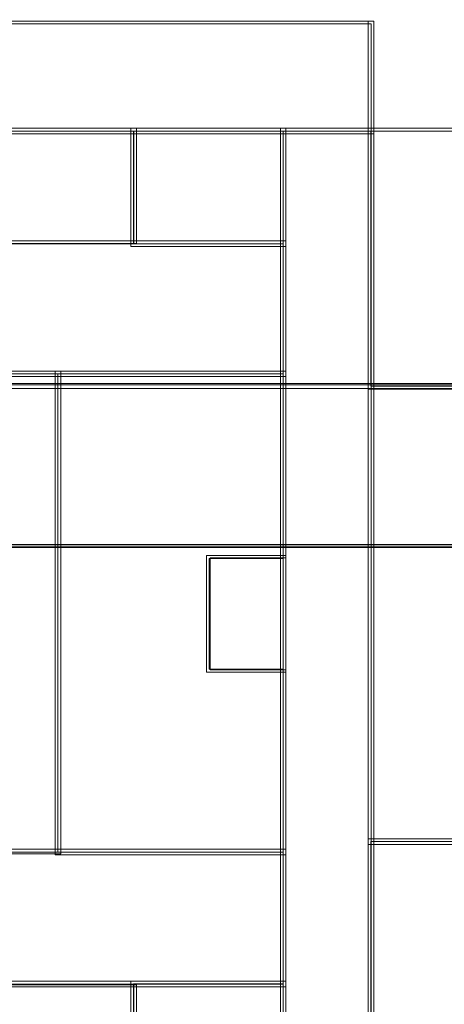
# Model space of a CAD drawing. Header units: millimetres. Extents: x -1290 to 1795, y -4192 to -1311.
# Tile 158 of 256: x 596.94 to 598.1, y -3302.86 to -3300.16. Entities that reach past the tile are written whole.
import ezdxf

# ---------------------------------------------------------------- set-up
doc = ezdxf.new("R2010")
doc.units = ezdxf.units.MM
doc.layers.add('$EL_istn', color=7, linetype='Continuous', lineweight=15)
doc.layers.add('Aparatura', color=7, linetype='Continuous', lineweight=13)
doc.styles.get("Standard").update_dxf_attribs({"font": 'ARIALN.TTF', "width": 0.8})
doc.dimstyles.new('100', dxfattribs={"dimtxt": 15, "dimasz": 10, "dimexe": 1.25, "dimexo": 0.625, "dimtad": 1, "dimdec": 0, "dimtxsty": 'Standard', "dimblk": 'OBLIQUE', "dimcen": 2.5, "dimadec": 0, "dimazin": 0, "dimtfac": 1, "dimtdec": 0, "dimtmove": 0, "dimatfit": 3, "dimldrblk": 'NONE', "dimfxl": 1, "dimarcsym": 0})

# ---------------------------------------------------------------- blocks, each defined once
blk = doc.blocks.new('_Oblique')
at = {"color": 0, "linetype": 'ByBlock', "lineweight": -2}
blk.add_line((-0.5, -0.5), (0.5, 0.5), dxfattribs=at)
blk = doc.blocks.new('*D43')
at = {"layer": '$EL_istn', "color": 0, "linetype": 'Continuous', "lineweight": -2, "ltscale": 0.1}
for p, q in [((605.2914, -3294.7164), (605.2914, -3319.5177)), ((518.0914, -3296.8148), (518.0914, -3319.5177)), ((518.0914, -3318.2677), (605.2914, -3318.2677))]:
    blk.add_line(p, q, dxfattribs=at)
at = {"layer": 'Defpoints', "color": 0}
for p in [(605.2914, -3294.0914), (518.0914, -3296.1898), (605.2914, -3318.2677)]:
    blk.add_point(p, dxfattribs=at)
at = {"layer": '$EL_istn', "color": 0, "linetype": 'ByBlock', "lineweight": -2, "xscale": 5, "yscale": 5, "zscale": 5, "rotation": 180}
blk.add_blockref('_Oblique', (518.0914, -3318.2677), dxfattribs=at)
at = {"layer": '$EL_istn', "color": 0, "linetype": 'ByBlock', "lineweight": -2, "xscale": 5, "yscale": 5, "zscale": 5}
blk.add_blockref('_Oblique', (605.2914, -3318.2677), dxfattribs=at)
at = {"layer": '$EL_istn', "color": 0, "lineweight": 5, "insert": (561.6914, -3313.5581), "char_height": 8, "attachment_point": 5}
blk.add_mtext('436', dxfattribs=at)
blk = doc.blocks.new('_None')

msp = doc.modelspace()

# ---------------------------------------------------------------- linework, layer by layer
at = {"layer": 'Aparatura', "lineweight": 13}
for points in [[(596.4431, -3300.1643), (597.9073, -3300.1643), (596.4431, -3300.1643)], [(597.2506, -3300.4732), (597.6641, -3300.4732), (597.9073, -3300.4732), (597.9073, -3300.1643), (596.4431, -3300.1643), (596.482, -3300.1845), (596.521, -3300.2048), (596.5696, -3300.2352), (596.6182, -3300.2605), (596.6572, -3300.301), (596.6961, -3300.3365), (596.735, -3300.377), (596.7739, -3300.4277), (596.808, -3300.4732), (597.2506, -3300.4732)], [(597.2506, -3300.4732), (597.6641, -3300.4732), (597.9073, -3300.4732), (597.9073, -3300.1643), (596.4431, -3300.1643), (596.482, -3300.1845), (596.521, -3300.2048), (596.5696, -3300.2352), (596.6182, -3300.2605), (596.6572, -3300.301), (596.6961, -3300.3365), (596.735, -3300.377), (596.7739, -3300.4277), (596.808, -3300.4732), (597.2506, -3300.4732)], [(597.2506, -3300.4732), (597.6641, -3300.4732), (597.9073, -3300.4732), (597.9073, -3300.1643), (596.4431, -3300.1643), (596.482, -3300.1845), (596.521, -3300.2048), (596.5696, -3300.2352), (596.6182, -3300.2605), (596.6572, -3300.301), (596.6961, -3300.3365), (596.735, -3300.377), (596.7739, -3300.4277), (596.808, -3300.4732), (597.2506, -3300.4732)], [(597.2506, -3300.4732), (597.6641, -3300.4732), (597.9073, -3300.4732), (597.9073, -3300.1643), (596.4431, -3300.1643), (596.482, -3300.1845), (596.521, -3300.2048), (596.5696, -3300.2352), (596.6182, -3300.2605), (596.6572, -3300.301), (596.6961, -3300.3365), (596.735, -3300.377), (596.7739, -3300.4277), (596.808, -3300.4732), (597.2506, -3300.4732)], [(597.8919, -3300.4732), (597.8919, -3300.1643), (597.8919, -3300.4732)], [(597.2498, -3300.4657), (597.659, -3300.4657), (597.8998, -3300.4657), (597.8998, -3300.1718), (596.4507, -3300.1718), (596.4892, -3300.1911), (596.5277, -3300.2104), (596.5758, -3300.2393), (596.624, -3300.2634), (596.6625, -3300.3019), (596.701, -3300.3356), (596.7395, -3300.3742), (596.778, -3300.4223), (596.8117, -3300.4657), (597.2498, -3300.4657)], [(597.2498, -3300.4657), (597.659, -3300.4657), (597.8998, -3300.4657), (597.8998, -3300.1718), (596.4507, -3300.1718), (596.4892, -3300.1911), (596.5277, -3300.2104), (596.5758, -3300.2393), (596.624, -3300.2634), (596.6625, -3300.3019), (596.701, -3300.3356), (596.7395, -3300.3742), (596.778, -3300.4223), (596.8117, -3300.4657), (597.2498, -3300.4657)], [(561.7986, -3300.4578), (597.2576, -3300.4578), (561.7986, -3300.4578)], [(597.6668, -3300.4578), (597.2422, -3300.4578), (597.6668, -3300.4578)], [(597.2422, -3300.7815), (597.2422, -3300.4578), (597.2422, -3300.7815)], [(597.2422, -3300.4578), (597.2422, -3300.7815), (597.6668, -3300.7815), (597.6668, -3300.4578), (597.2422, -3300.4578)], [(597.2422, -3300.4578), (597.2422, -3300.7815), (597.6668, -3300.7815), (597.6668, -3300.4578), (597.2422, -3300.4578)], [(597.2422, -3300.4578), (597.2422, -3300.7815), (597.6668, -3300.7815), (597.6668, -3300.4578), (597.2422, -3300.4578)], [(597.2422, -3300.7815), (597.6668, -3300.7815), (597.6668, -3300.4578), (597.2422, -3300.4578), (597.2422, -3300.7815)], [(597.6514, -3300.4578), (597.9073, -3300.4578), (597.6514, -3300.4578)], [(597.6514, -3300.4578), (597.6514, -3303.1055), (597.6514, -3300.4578)], [(597.6514, -3302.4424), (597.6514, -3302.8054), (597.6514, -3303.1055), (597.9073, -3303.1055), (597.9073, -3302.4133), (597.9073, -3301.1597), (597.9073, -3300.4578), (597.6514, -3300.4578), (597.6514, -3300.7676), (597.6514, -3301.1258), (597.6514, -3301.634), (597.6514, -3301.939), (597.6514, -3302.4424)], [(597.6514, -3302.4424), (597.6514, -3302.8054), (597.6514, -3303.1055), (597.9073, -3303.1055), (597.9073, -3302.4133), (597.9073, -3301.1597), (597.9073, -3300.4578), (597.6514, -3300.4578), (597.6514, -3300.7676), (597.6514, -3301.1258), (597.6514, -3301.634), (597.6514, -3301.939), (597.6514, -3302.4424)], [(597.6514, -3302.4424), (597.6514, -3302.8054), (597.6514, -3303.1055), (597.9073, -3303.1055), (597.9073, -3302.4133), (597.9073, -3301.1597), (597.9073, -3300.4578), (597.6514, -3300.4578), (597.6514, -3300.7676), (597.6514, -3301.1258), (597.6514, -3301.634), (597.6514, -3301.939), (597.6514, -3302.4424)], [(597.9073, -3301.1597), (597.9073, -3300.4578), (597.6514, -3300.4578), (597.6514, -3300.7676), (597.6514, -3301.1258), (597.6514, -3301.634), (597.6514, -3301.939), (597.6514, -3302.4424), (597.6514, -3302.8054), (597.6514, -3303.1055), (597.9073, -3303.1055), (597.9073, -3302.4133), (597.9073, -3301.1597)], [(599.1156, -3300.4578), (597.8919, -3300.4578), (599.1156, -3300.4578)], [(597.8919, -3303.1055), (597.8919, -3300.4578), (597.8919, -3303.1055)], [(597.8919, -3301.1713), (599.9087, -3301.1713), (600.1074, -3301.1713), (600.1074, -3300.5267), (599.705, -3300.566), (599.705, -3301.0483), (599.1087, -3301.0483), (599.1087, -3300.4578), (597.8919, -3300.4578), (597.8919, -3301.1713)], [(597.8919, -3301.1713), (599.9087, -3301.1713), (600.1074, -3301.1713), (600.1074, -3300.5267), (599.705, -3300.566), (599.705, -3301.0483), (599.1087, -3301.0483), (599.1087, -3300.4578), (597.8919, -3300.4578), (597.8919, -3301.1713)], [(597.8919, -3301.1713), (599.9087, -3301.1713), (600.1074, -3301.1713), (600.1074, -3300.5267), (599.705, -3300.566), (599.705, -3301.0483), (599.1087, -3301.0483), (599.1087, -3300.4578), (597.8919, -3300.4578), (597.8919, -3301.1713)], [(597.8919, -3301.1713), (599.9087, -3301.1713), (600.1074, -3301.1713), (600.1074, -3300.5267), (599.705, -3300.566), (599.705, -3301.0483), (599.1087, -3301.0483), (599.1087, -3300.4578), (597.8919, -3300.4578), (597.8919, -3301.1713)], [(597.2497, -3300.4653), (597.2497, -3300.7739), (597.6593, -3300.7739), (597.6593, -3300.4653), (597.2497, -3300.4653)], [(597.2497, -3300.7739), (597.6593, -3300.7739), (597.6593, -3300.4653), (597.2497, -3300.4653), (597.2497, -3300.7739)], [(597.659, -3302.4386), (597.659, -3302.7996), (597.659, -3303.098), (597.8998, -3303.098), (597.8998, -3302.4097), (597.8998, -3301.1632), (597.8998, -3300.4653), (597.659, -3300.4653), (597.659, -3300.7734), (597.659, -3301.1295), (597.659, -3301.6349), (597.659, -3301.9381), (597.659, -3302.4386)], [(597.8998, -3301.1632), (597.8998, -3300.4653), (597.659, -3300.4653), (597.659, -3300.7734), (597.659, -3301.1295), (597.659, -3301.6349), (597.659, -3301.9381), (597.659, -3302.4386), (597.659, -3302.7996), (597.659, -3303.098), (597.8998, -3303.098), (597.8998, -3302.4097), (597.8998, -3301.1632)], [(597.8994, -3301.1637), (599.9022, -3301.1637), (600.0995, -3301.1637), (600.0995, -3300.5328), (599.7, -3300.5713), (599.7, -3301.0433), (599.1078, -3301.0433), (599.1078, -3300.4653), (597.8994, -3300.4653), (597.8994, -3301.1637)], [(597.8994, -3301.1637), (599.9022, -3301.1637), (600.0995, -3301.1637), (600.0995, -3300.5328), (599.7, -3300.5713), (599.7, -3301.0433), (599.1078, -3301.0433), (599.1078, -3300.4653), (597.8994, -3300.4653), (597.8994, -3301.1637)], [(597.2576, -3300.766), (595.5333, -3300.766), (597.2576, -3300.766)], [(596.6402, -3300.8714), (596.6402, -3301.1375), (597.0411, -3301.1375), (597.6668, -3301.1375), (597.6668, -3300.766), (597.2513, -3300.766), (596.7673, -3300.766), (596.7478, -3300.766), (596.7282, -3300.7761), (596.6891, -3300.7962), (596.6647, -3300.8112), (596.6549, -3300.8313), (596.6451, -3300.8514), (596.6402, -3300.8714)], [(596.6402, -3300.8714), (596.6402, -3301.1375), (597.0411, -3301.1375), (597.6668, -3301.1375), (597.6668, -3300.766), (597.2513, -3300.766), (596.7673, -3300.766), (596.7478, -3300.766), (596.7282, -3300.7761), (596.6891, -3300.7962), (596.6647, -3300.8112), (596.6549, -3300.8313), (596.6451, -3300.8514), (596.6402, -3300.8714)], [(596.6402, -3300.8714), (596.6402, -3301.1375), (597.0411, -3301.1375), (597.6668, -3301.1375), (597.6668, -3300.766), (597.2513, -3300.766), (596.7673, -3300.766), (596.7478, -3300.766), (596.7282, -3300.7761), (596.6891, -3300.7962), (596.6647, -3300.8112), (596.6549, -3300.8313), (596.6451, -3300.8514), (596.6402, -3300.8714)], [(597.0411, -3301.1375), (597.6668, -3301.1375), (597.6668, -3300.766), (597.2513, -3300.766), (596.7673, -3300.766), (596.7478, -3300.766), (596.7282, -3300.7761), (596.6891, -3300.7962), (596.6647, -3300.8112), (596.6549, -3300.8313), (596.6451, -3300.8514), (596.6402, -3300.8714), (596.6402, -3301.1375), (597.0411, -3301.1375)], [(596.6481, -3300.8747), (596.6481, -3301.13), (597.043, -3301.13), (597.6593, -3301.13), (597.6593, -3300.7736), (597.25, -3300.7736), (596.7733, -3300.7736), (596.754, -3300.7736), (596.7348, -3300.7832), (596.6963, -3300.8025), (596.6722, -3300.8169), (596.6625, -3300.8362), (596.6529, -3300.8554), (596.6481, -3300.8747)], [(597.043, -3301.13), (597.6593, -3301.13), (597.6593, -3300.7736), (597.25, -3300.7736), (596.7733, -3300.7736), (596.754, -3300.7736), (596.7348, -3300.7832), (596.6963, -3300.8025), (596.6722, -3300.8169), (596.6625, -3300.8362), (596.6529, -3300.8554), (596.6481, -3300.8747), (596.6481, -3301.13), (597.043, -3301.13)], [(597.2422, -3300.766), (597.6668, -3300.766), (597.2422, -3300.766)], [(597.6668, -3301.94), (597.4595, -3301.94), (597.4595, -3301.6332), (597.6668, -3301.6332), (597.6668, -3301.1221), (597.0351, -3301.1221), (597.0351, -3302.4463), (597.6668, -3302.4463), (597.6668, -3301.94)], [(597.6668, -3301.94), (597.4595, -3301.94), (597.4595, -3301.6332), (597.6668, -3301.6332), (597.6668, -3301.1221), (597.0351, -3301.1221), (597.0351, -3302.4463), (597.6668, -3302.4463), (597.6668, -3301.94)], [(597.6668, -3301.94), (597.4595, -3301.94), (597.4595, -3301.6332), (597.6668, -3301.6332), (597.6668, -3301.1221), (597.0351, -3301.1221), (597.0351, -3302.4463), (597.6668, -3302.4463), (597.6668, -3301.94)], [(597.6668, -3301.1221), (597.0351, -3301.1221), (597.0351, -3302.4463), (597.6668, -3302.4463), (597.6668, -3301.94), (597.4595, -3301.94), (597.4595, -3301.6332), (597.6668, -3301.6332), (597.6668, -3301.1221)], [(597.6593, -3301.9382), (597.457, -3301.9382), (597.457, -3301.635), (597.6593, -3301.635), (597.6593, -3301.1296), (597.0426, -3301.1296), (597.0426, -3302.4387), (597.6593, -3302.4387), (597.6593, -3301.9382)], [(597.6593, -3301.1296), (597.0426, -3301.1296), (597.0426, -3302.4387), (597.6593, -3302.4387), (597.6593, -3301.9382), (597.457, -3301.9382), (597.457, -3301.635), (597.6593, -3301.635), (597.6593, -3301.1296)], [(596.3564, -3301.1558), (596.3564, -3301.1558), (598.5168, -3301.1558), (596.3564, -3301.1558)], [(597.8919, -3302.4175), (599.9087, -3302.4175), (600.1074, -3302.4175), (600.1074, -3302.2129), (600.1074, -3301.3604), (600.1074, -3301.1558), (599.9087, -3301.1558), (597.8919, -3301.1558), (597.8919, -3302.4175)], [(597.8919, -3302.4175), (599.9087, -3302.4175), (600.1074, -3302.4175), (600.1074, -3302.2129), (600.1074, -3301.3604), (600.1074, -3301.1558), (599.9087, -3301.1558), (597.8919, -3301.1558), (597.8919, -3302.4175)], [(597.8919, -3302.4175), (599.9087, -3302.4175), (600.1074, -3302.4175), (600.1074, -3302.2129), (600.1074, -3301.3604), (600.1074, -3301.1558), (599.9087, -3301.1558), (597.8919, -3301.1558), (597.8919, -3302.4175)], [(599.9087, -3302.4175), (600.1074, -3302.4175), (600.1074, -3302.2129), (600.1074, -3301.3604), (600.1074, -3301.1558), (599.9087, -3301.1558), (597.8919, -3301.1558), (597.8919, -3302.4175), (599.9087, -3302.4175)], [(596.3564, -3301.5966), (596.3564, -3301.5966), (598.9572, -3301.5966), (596.3564, -3301.5966)], [(597.6668, -3301.9458), (597.6668, -3301.6272), (597.449, -3301.6272), (597.449, -3301.9458), (597.6668, -3301.9458)], [(597.6668, -3301.9458), (597.6668, -3301.6272), (597.449, -3301.6272), (597.449, -3301.9458), (597.6668, -3301.9458)], [(597.6668, -3301.9458), (597.6668, -3301.6272), (597.449, -3301.6272), (597.449, -3301.9458), (597.6668, -3301.9458)], [(597.6668, -3301.6272), (597.449, -3301.6272), (597.449, -3301.9458), (597.6668, -3301.9458), (597.6668, -3301.6272)], [(597.6593, -3301.9383), (597.6593, -3301.6347), (597.4565, -3301.6347), (597.4565, -3301.9383), (597.6593, -3301.9383)], [(597.6593, -3301.6347), (597.4565, -3301.6347), (597.4565, -3301.9383), (597.6593, -3301.9383), (597.6593, -3301.6347)], [(597.8919, -3302.4021), (597.8919, -3303.1055), (599.1087, -3303.1055), (599.1087, -3302.5152), (599.705, -3302.5152), (599.705, -3303.0071), (600.1074, -3303.0416), (600.1074, -3302.4021), (599.9087, -3302.4021), (597.8919, -3302.4021)], [(597.8919, -3302.4021), (597.8919, -3303.1055), (599.1087, -3303.1055), (599.1087, -3302.5152), (599.705, -3302.5152), (599.705, -3303.0071), (600.1074, -3303.0416), (600.1074, -3302.4021), (599.9087, -3302.4021), (597.8919, -3302.4021)], [(597.8919, -3302.4021), (597.8919, -3303.1055), (599.1087, -3303.1055), (599.1087, -3302.5152), (599.705, -3302.5152), (599.705, -3303.0071), (600.1074, -3303.0416), (600.1074, -3302.4021), (599.9087, -3302.4021), (597.8919, -3302.4021)], [(600.1074, -3302.4021), (599.9087, -3302.4021), (597.8919, -3302.4021), (597.8919, -3303.1055), (599.1087, -3303.1055), (599.1087, -3302.5152), (599.705, -3302.5152), (599.705, -3303.0071), (600.1074, -3303.0416), (600.1074, -3302.4021)], [(597.6668, -3302.4308), (597.0462, -3302.4308), (595.5333, -3302.4308), (595.5333, -3302.6969), (595.5333, -3302.8073), (597.2547, -3302.8073), (597.6668, -3302.8073), (597.6668, -3302.4308)], [(597.6668, -3302.4308), (597.0462, -3302.4308), (595.5333, -3302.4308), (595.5333, -3302.6969), (595.5333, -3302.8073), (597.2547, -3302.8073), (597.6668, -3302.8073), (597.6668, -3302.4308)], [(597.6668, -3302.4308), (597.0462, -3302.4308), (595.5333, -3302.4308), (595.5333, -3302.6969), (595.5333, -3302.8073), (597.2547, -3302.8073), (597.6668, -3302.8073), (597.6668, -3302.4308)], [(597.0462, -3302.4308), (595.5333, -3302.4308), (595.5333, -3302.6969), (595.5333, -3302.8073), (597.2547, -3302.8073), (597.6668, -3302.8073), (597.6668, -3302.4308), (597.0462, -3302.4308)], [(597.8994, -3302.4096), (597.8994, -3303.098), (599.1078, -3303.098), (599.1078, -3302.5204), (599.7, -3302.5204), (599.7, -3303.0017), (600.0995, -3303.0354), (600.0995, -3302.4096), (599.9022, -3302.4096), (597.8994, -3302.4096)], [(600.0995, -3302.4096), (599.9022, -3302.4096), (597.8994, -3302.4096), (597.8994, -3303.098), (599.1078, -3303.098), (599.1078, -3302.5204), (599.7, -3302.5204), (599.7, -3303.0017), (600.0995, -3303.0354), (600.0995, -3302.4096)], [(597.6593, -3302.4384), (597.043, -3302.4384), (595.5409, -3302.4384), (595.5409, -3302.6938), (595.5409, -3302.7998), (597.2501, -3302.7998), (597.6593, -3302.7998), (597.6593, -3302.4384)], [(597.043, -3302.4384), (595.5409, -3302.4384), (595.5409, -3302.6938), (595.5409, -3302.7998), (597.2501, -3302.7998), (597.6593, -3302.7998), (597.6593, -3302.4384), (597.043, -3302.4384)], [(597.2576, -3302.7919), (595.5043, -3302.7919), (597.2576, -3302.7919)], [(597.2422, -3303.1055), (597.2422, -3302.7919), (597.2422, -3303.1055)], [(597.2422, -3302.7919), (597.6668, -3302.7919), (597.2422, -3302.7919)], [(597.2422, -3302.7919), (597.2422, -3303.1055), (597.6668, -3303.1055), (597.6668, -3302.7919), (597.2422, -3302.7919)], [(597.2422, -3302.7919), (597.2422, -3303.1055), (597.6668, -3303.1055), (597.6668, -3302.7919), (597.2422, -3302.7919)], [(597.2422, -3302.7919), (597.2422, -3303.1055), (597.6668, -3303.1055), (597.6668, -3302.7919), (597.2422, -3302.7919)], [(597.6668, -3302.7919), (597.2422, -3302.7919), (597.2422, -3303.1055), (597.6668, -3303.1055), (597.6668, -3302.7919)], [(597.2497, -3302.7994), (597.2497, -3303.098), (597.6593, -3303.098), (597.6593, -3302.7994), (597.2497, -3302.7994)], [(597.6593, -3302.7994), (597.2497, -3302.7994), (597.2497, -3303.098), (597.6593, -3303.098), (597.6593, -3302.7994)]]:
    msp.add_lwpolyline(points, close=True, dxfattribs=at)
for points in [[(592.4814, -3301.1375), (592.7414, -3301.1375), (592.7414, -3300.9897), (592.7414, -3300.8765), (592.7414, -3300.773), (595.2836, -3300.773), (595.2836, -3300.8765), (595.2836, -3300.9897), (595.2836, -3301.1375), (595.5484, -3301.1375), (595.5484, -3300.9897), (595.5484, -3300.8765), (595.5484, -3300.773), (595.7554, -3300.773), (596.781, -3300.773), (597.2576, -3300.773), (597.2576, -3300.4578), (596.8195, -3300.4578), (595.7121, -3300.4578), (595.0476, -3300.4578), (594.388, -3300.4578), (593.6465, -3300.4578), (592.9869, -3300.4578), (592.2454, -3300.4578)], [(592.4814, -3301.1375), (592.7414, -3301.1375), (592.7414, -3300.9897), (592.7414, -3300.8765), (592.7414, -3300.773), (595.2836, -3300.773), (595.2836, -3300.8765), (595.2836, -3300.9897), (595.2836, -3301.1375), (595.5484, -3301.1375), (595.5484, -3300.9897), (595.5484, -3300.8765), (595.5484, -3300.773), (595.7554, -3300.773), (596.781, -3300.773), (597.2576, -3300.773), (597.2576, -3300.4578), (596.8195, -3300.4578), (595.7121, -3300.4578), (595.0476, -3300.4578), (594.388, -3300.4578), (593.6465, -3300.4578), (592.9869, -3300.4578), (592.2454, -3300.4578)], [(592.4814, -3301.1375), (592.7414, -3301.1375), (592.7414, -3300.9897), (592.7414, -3300.8765), (592.7414, -3300.773), (595.2836, -3300.773), (595.2836, -3300.8765), (595.2836, -3300.9897), (595.2836, -3301.1375), (595.5484, -3301.1375), (595.5484, -3300.9897), (595.5484, -3300.8765), (595.5484, -3300.773), (595.7554, -3300.773), (596.781, -3300.773), (597.2576, -3300.773), (597.2576, -3300.4578), (596.8195, -3300.4578), (595.7121, -3300.4578), (595.0476, -3300.4578), (594.388, -3300.4578), (593.6465, -3300.4578), (592.9869, -3300.4578), (592.2454, -3300.4578)], [(592.4814, -3301.1375), (592.7414, -3301.1375), (592.7414, -3300.9897), (592.7414, -3300.8765), (592.7414, -3300.773), (595.2836, -3300.773), (595.2836, -3300.8765), (595.2836, -3300.9897), (595.2836, -3301.1375), (595.5484, -3301.1375), (595.5484, -3300.9897), (595.5484, -3300.8765), (595.5484, -3300.773), (595.7554, -3300.773), (596.781, -3300.773), (597.2576, -3300.773), (597.2576, -3300.4578), (596.8195, -3300.4578), (595.7121, -3300.4578), (595.0476, -3300.4578), (594.388, -3300.4578), (593.6465, -3300.4578), (592.9869, -3300.4578), (592.2454, -3300.4578)], [(592.4814, -3301.1375), (592.7414, -3301.1375), (592.7414, -3300.9897), (592.7414, -3300.8765), (592.7414, -3300.773), (595.2836, -3300.773), (595.2836, -3300.8765), (595.2836, -3300.9897), (595.2836, -3301.1375), (595.5484, -3301.1375), (595.5484, -3300.9897), (595.5484, -3300.8765), (595.5484, -3300.773), (595.7554, -3300.773), (596.781, -3300.773), (597.2576, -3300.773), (597.2576, -3300.4578), (596.8195, -3300.4578), (595.7121, -3300.4578), (595.0476, -3300.4578), (594.388, -3300.4578), (593.6465, -3300.4578), (592.9869, -3300.4578), (592.2454, -3300.4578)], [(592.4814, -3301.1375), (592.7414, -3301.1375), (592.7414, -3300.9897), (592.7414, -3300.8765), (592.7414, -3300.773), (595.2836, -3300.773), (595.2836, -3300.8765), (595.2836, -3300.9897), (595.2836, -3301.1375), (595.5484, -3301.1375), (595.5484, -3300.9897), (595.5484, -3300.8765), (595.5484, -3300.773), (595.7554, -3300.773), (596.781, -3300.773), (597.2576, -3300.773), (597.2576, -3300.4578), (596.8195, -3300.4578), (595.7121, -3300.4578), (595.0476, -3300.4578), (594.388, -3300.4578), (593.6465, -3300.4578), (592.9869, -3300.4578), (592.2454, -3300.4578)], [(595.2836, -3301.1375), (595.5484, -3301.1375), (595.5484, -3300.9897), (595.5484, -3300.8765), (595.5484, -3300.773), (595.7554, -3300.773), (595.7747, -3300.773), (596.7617, -3300.773), (596.781, -3300.773), (597.2576, -3300.773), (597.2576, -3300.773), (597.2576, -3300.4578), (596.8195, -3300.4578), (595.7121, -3300.4578), (595.0476, -3300.4578)], [(592.4749, -3301.13), (592.7348, -3301.13), (592.7348, -3300.9855), (592.7348, -3300.8747), (592.7348, -3300.7736), (595.2765, -3300.7736), (595.2765, -3300.8747), (595.2765, -3300.9855), (595.2765, -3301.13), (595.5412, -3301.13), (595.5412, -3300.9855), (595.5412, -3300.8747), (595.5412, -3300.7736), (595.7482, -3300.7736), (596.7735, -3300.7736), (597.2501, -3300.7736), (597.2501, -3300.4653), (596.812, -3300.4653), (595.7049, -3300.4653), (595.0406, -3300.4653), (594.3811, -3300.4653), (593.6398, -3300.4653), (592.9803, -3300.4653), (592.239, -3300.4653)], [(592.4749, -3301.13), (592.7348, -3301.13), (592.7348, -3300.9855), (592.7348, -3300.8747), (592.7348, -3300.7736), (595.2765, -3300.7736), (595.2765, -3300.8747), (595.2765, -3300.9855), (595.2765, -3301.13), (595.5412, -3301.13), (595.5412, -3300.9855), (595.5412, -3300.8747), (595.5412, -3300.7736), (595.7482, -3300.7736), (596.7735, -3300.7736), (597.2501, -3300.7736), (597.2501, -3300.4653), (596.812, -3300.4653), (595.7049, -3300.4653), (595.0406, -3300.4653), (594.3811, -3300.4653), (593.6398, -3300.4653), (592.9803, -3300.4653), (592.239, -3300.4653)], [(595.2765, -3301.13), (595.5412, -3301.13), (595.5412, -3300.9855), (595.5412, -3300.8747), (595.5412, -3300.7736), (595.7482, -3300.7736), (595.7675, -3300.7736), (596.7543, -3300.7736), (596.7735, -3300.7736), (597.2501, -3300.7736), (597.2501, -3300.7736), (597.2501, -3300.4653), (596.812, -3300.4653), (595.7049, -3300.4653), (595.0406, -3300.4653)], [(592.4784, -3302.4431), (592.7386, -3302.4431), (593.9093, -3302.4431), (594.1117, -3302.4431), (595.2824, -3302.4431), (595.2824, -3302.7005), (595.2824, -3302.8073), (595.3161, -3302.8073), (595.3161, -3302.3994), (595.3161, -3302.244), (595.5184, -3302.244), (595.5184, -3302.3994), (595.5184, -3302.8073), (595.5474, -3302.8073), (595.5474, -3302.7005), (595.5474, -3302.4431), (597.0505, -3302.4431), (597.0505, -3301.1221), (596.6554, -3301.1221), (595.8653, -3301.1221), (595.5474, -3301.1221), (595.2824, -3301.1221), (592.7386, -3301.1221), (592.4784, -3301.1221)], [(598.5091, -3301.1599), (596.3601, -3301.1599), (596.3601, -3301.1599), (596.2201, -3301.1653), (596.0855, -3301.1922), (595.9508, -3301.23), (595.8216, -3301.2839), (595.7031, -3301.3487), (595.5846, -3301.4296), (595.4823, -3301.5213), (595.3907, -3301.6292)], [(595.3247, -3301.7511), (595.4053, -3301.6381), (595.4966, -3301.5305), (595.5987, -3301.4391), (595.7169, -3301.3583), (595.8351, -3301.2938), (595.964, -3301.24), (596.0983, -3301.2023), (596.2326, -3301.1754), (596.3723, -3301.17), (596.3723, -3301.17), (598.5159, -3301.17)], [(595.7233, -3302.8921), (595.664, -3302.8057), (595.6155, -3302.7085), (595.5832, -3302.6113), (595.5617, -3302.5087), (595.5563, -3302.4007), (595.5617, -3302.298), (595.5832, -3302.1954), (595.6155, -3302.0982), (595.664, -3302.001), (595.7233, -3301.9146), (595.7934, -3301.8336), (595.8742, -3301.7634), (595.9604, -3301.704), (596.052, -3301.6608), (596.149, -3301.6284), (596.2514, -3301.6068), (596.3592, -3301.6014), (596.3592, -3301.6014), (598.9511, -3301.6014)], [(598.9511, -3301.6014), (596.3592, -3301.6014), (596.3592, -3301.6014), (596.2514, -3301.6068), (596.149, -3301.6284), (596.052, -3301.6608), (595.9604, -3301.704), (595.8742, -3301.7634), (595.7934, -3301.8336), (595.7233, -3301.9146), (595.664, -3302.001), (595.6155, -3302.0982), (595.5832, -3302.1954), (595.5617, -3302.298), (595.5563, -3302.4007), (595.5617, -3302.5087), (595.5832, -3302.6113), (595.6155, -3302.7085), (595.664, -3302.8057), (595.7233, -3302.8921)], [(598.9486, -3301.6053), (596.3649, -3301.6053), (596.3649, -3301.6053), (596.2574, -3301.6106), (596.1554, -3301.6321), (596.0587, -3301.6644), (595.9674, -3301.7074), (595.8814, -3301.7665), (595.8009, -3301.8364), (595.731, -3301.917), (595.6719, -3302.0031), (595.6236, -3302.0998), (595.5914, -3302.1966), (595.5699, -3302.2987), (595.5645, -3302.4008), (595.5699, -3302.5084), (595.5914, -3302.6105), (595.6236, -3302.7072), (595.6719, -3302.804), (595.731, -3302.89)], [(591.772, -3303.098), (593.0092, -3303.098), (593.2065, -3303.098), (593.4135, -3303.098), (595.0117, -3303.098), (597.2501, -3303.098), (597.2501, -3302.7995), (595.5412, -3302.7995), (595.5123, -3302.7995), (595.5123, -3302.4385), (595.5123, -3302.3952), (595.5123, -3302.2411), (595.3102, -3302.2411), (595.3102, -3302.3952), (595.3102, -3302.4385), (595.3102, -3302.7995), (595.2765, -3302.7995), (594.1067, -3302.7995), (593.9045, -3302.7995), (593.2065, -3302.7995), (592.7107, -3302.7995), (592.5134, -3302.7995)], [(591.772, -3303.098), (593.0092, -3303.098), (593.2065, -3303.098), (593.4135, -3303.098), (595.0117, -3303.098), (597.2501, -3303.098), (597.2501, -3302.7995), (595.5412, -3302.7995), (595.5123, -3302.7995), (595.5123, -3302.4385), (595.5123, -3302.3952), (595.5123, -3302.2411), (595.3102, -3302.2411), (595.3102, -3302.3952), (595.3102, -3302.4385), (595.3102, -3302.7995), (595.2765, -3302.7995), (594.1067, -3302.7995), (593.9045, -3302.7995), (593.2065, -3302.7995), (592.7107, -3302.7995), (592.5134, -3302.7995)], [(591.772, -3303.098), (593.0092, -3303.098), (593.2065, -3303.098), (593.4135, -3303.098), (595.0117, -3303.098), (597.2501, -3303.098), (597.2501, -3302.7995), (595.5412, -3302.7995), (595.5123, -3302.7995), (595.5123, -3302.4385), (595.5123, -3302.3952), (595.5123, -3302.2411), (595.3102, -3302.2411), (595.3102, -3302.3952), (595.3102, -3302.4385), (595.3102, -3302.7995), (595.2765, -3302.7995), (594.1067, -3302.7995), (593.9045, -3302.7995), (593.2065, -3302.7995), (592.7107, -3302.7995), (592.5134, -3302.7995)], [(591.7784, -3303.1055), (593.0158, -3303.1055), (593.2132, -3303.1055), (593.4203, -3303.1055), (595.0188, -3303.1055), (597.2576, -3303.1055), (597.2576, -3302.8018), (595.5484, -3302.8018), (595.5195, -3302.8018), (595.5195, -3302.4344), (595.5195, -3302.3904), (595.5195, -3302.2336), (595.3173, -3302.2336), (595.3173, -3302.3904), (595.3173, -3302.4344), (595.3173, -3302.8018), (595.2836, -3302.8018), (594.1136, -3302.8018), (593.9114, -3302.8018), (593.2132, -3302.8018), (592.7173, -3302.8018), (592.5199, -3302.8018)], [(591.7784, -3303.1055), (593.0158, -3303.1055), (593.2132, -3303.1055), (593.4203, -3303.1055), (595.0188, -3303.1055), (597.2576, -3303.1055), (597.2576, -3302.8018), (595.5484, -3302.8018), (595.5195, -3302.8018), (595.5195, -3302.4344), (595.5195, -3302.3904), (595.5195, -3302.2336), (595.3173, -3302.2336), (595.3173, -3302.3904), (595.3173, -3302.4344), (595.3173, -3302.8018), (595.2836, -3302.8018), (594.1136, -3302.8018), (593.9114, -3302.8018), (593.2132, -3302.8018), (592.7173, -3302.8018), (592.5199, -3302.8018)], [(591.7784, -3303.1055), (593.0158, -3303.1055), (593.2132, -3303.1055), (593.4203, -3303.1055), (595.0188, -3303.1055), (597.2576, -3303.1055), (597.2576, -3302.8018), (595.5484, -3302.8018), (595.5195, -3302.8018), (595.5195, -3302.4344), (595.5195, -3302.3904), (595.5195, -3302.2336), (595.3173, -3302.2336), (595.3173, -3302.3904), (595.3173, -3302.4344), (595.3173, -3302.8018), (595.2836, -3302.8018), (594.1136, -3302.8018), (593.9114, -3302.8018), (593.2132, -3302.8018), (592.7173, -3302.8018), (592.5199, -3302.8018)], [(591.7784, -3303.1055), (593.0158, -3303.1055), (593.2132, -3303.1055), (593.4203, -3303.1055), (595.0188, -3303.1055), (597.2576, -3303.1055), (597.2576, -3302.8018), (595.5484, -3302.8018), (595.5195, -3302.8018), (595.5195, -3302.4344), (595.5195, -3302.3904), (595.5195, -3302.2336), (595.3173, -3302.2336), (595.3173, -3302.3904), (595.3173, -3302.4344), (595.3173, -3302.8018), (595.2836, -3302.8018), (594.1136, -3302.8018), (593.9114, -3302.8018), (593.2132, -3302.8018), (592.7173, -3302.8018), (592.5199, -3302.8018)], [(591.7784, -3303.1055), (593.0158, -3303.1055), (593.2132, -3303.1055), (593.4203, -3303.1055), (595.0188, -3303.1055), (597.2576, -3303.1055), (597.2576, -3302.8018), (595.5484, -3302.8018), (595.5195, -3302.8018), (595.5195, -3302.4344), (595.5195, -3302.3904), (595.5195, -3302.2336), (595.3173, -3302.2336), (595.3173, -3302.3904), (595.3173, -3302.4344), (595.3173, -3302.8018), (595.2836, -3302.8018), (594.1136, -3302.8018), (593.9114, -3302.8018), (593.2132, -3302.8018), (592.7173, -3302.8018), (592.5199, -3302.8018)]]:
    msp.add_lwpolyline(points, dxfattribs=at)

# ---------------------------------------------------------------- dimensions: what is measured, and where the dimension line sits
at = {"layer": '$EL_istn', "linetype": 'Continuous', "lineweight": 5, "ltscale": 0.1}
dim = msp.add_linear_dim(base=(605.2914, -3318.2677), p1=(518.0914, -3296.1898), p2=(605.2914, -3294.0914), dimstyle='100', override={"dimtxt": 8, "dimasz": 5, "dimlfac": 5, "dimfxl": 35, "dimfxlon": 0}, dxfattribs=at)
dim.commit()
dim.dimension.update_dxf_attribs({"geometry": '*D43', "text_midpoint": (561.6914, -3313.5581)})

doc.saveas('drawing.dxf')
